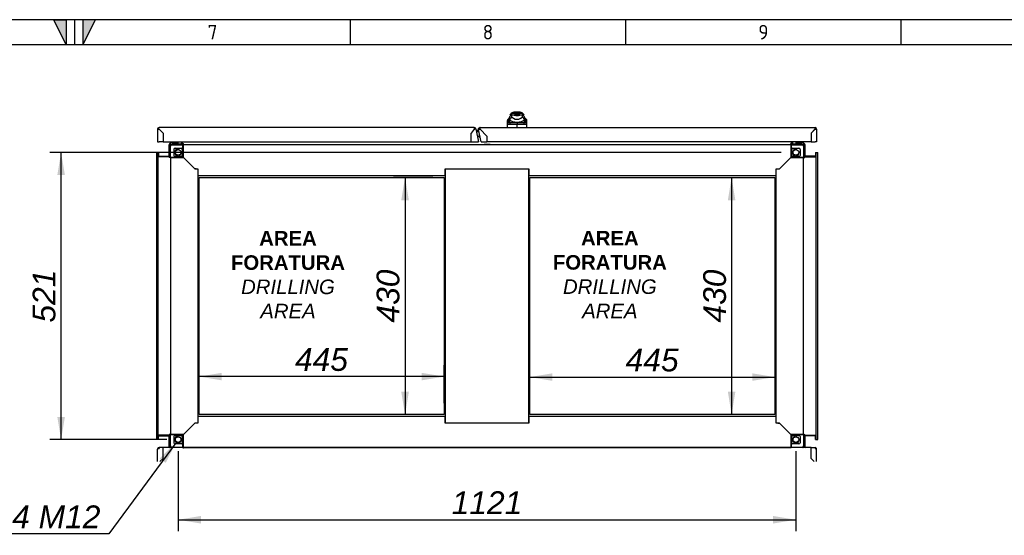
# Model space of a CAD drawing. Extents: x -12 to 412, y 11 to 308.
# Tile 9 of 10: x 203 to 322, y 225 to 288. Entities that reach past the tile are written whole.
import ezdxf
from ezdxf.lldxf.tags import DXFTag

# ---------------------------------------------------------------- set-up
doc = ezdxf.new("R2010")
doc.units = 0
doc.layers.get('0').update_dxf_attribs({"linetype": 'CONTINUOUS'})
for name, color, linetype in [('_TRANSLATION', 7, 'CONTINUOUS'), ('AE00121_01', 7, 'CONTINUOUS'), ('AE00198_03', 7, 'CONTINUOUS'), ('AE00500_10', 7, 'CONTINUOUS'), ('AE00701_03', 7, 'CONTINUOUS'), ('AE00992_10', 7, 'CONTINUOUS'), ('AE00992_16', 7, 'CONTINUOUS'), ('C0000000_06_GOMM', 7, 'CONTINUOUS'), ('DEFAULT', 7, 'CONTINUOUS'), ('DV5__TRANSLATION', 7, 'CONTINUOUS'), ('F0000000_08', 7, 'CONTINUOUS'), ('F0000000_12', 7, 'CONTINUOUS'), ('F0000000_89', 7, 'CONTINUOUS'), ('F0000000_91', 7, 'CONTINUOUS'), ('F0000001_37', 7, 'CONTINUOUS'), ('M0000000_06', 7, 'CONTINUOUS'), ('M0000000_29', 7, 'CONTINUOUS'), ('M0000000_38', 7, 'CONTINUOUS'), ('M0000000_39', 7, 'CONTINUOUS'), ('M0000000_41', 7, 'CONTINUOUS'), ('M0000000_60', 7, 'CONTINUOUS')]:
    doc.layers.add(name, color=color, linetype=linetype)
doc.styles.add('SEACAD_ARIAL', font='arial.ttf')
doc.styles.add('SEACAD_ARIALI', font='ariali.ttf')
tags = doc.linetypes.add('CENTER2', pattern=[28.575, 19.05, -3.175, 3.175, -3.175]).pattern_tags.tags
tags[10:11] = [DXFTag(74, 4), DXFTag(75, 0), DXFTag(340, '0'), DXFTag(46, 0.0), DXFTag(50, 0.0), DXFTag(44, 0.0), DXFTag(45, 0.0)]
tags[8:9] = [DXFTag(74, 4), DXFTag(75, 0), DXFTag(340, '0'), DXFTag(46, 0.0), DXFTag(50, 0.0), DXFTag(44, 0.0), DXFTag(45, 0.0)]
tags[6:7] = [DXFTag(74, 4), DXFTag(75, 0), DXFTag(340, '0'), DXFTag(46, 0.0), DXFTag(50, 0.0), DXFTag(44, 0.0), DXFTag(45, 0.0)]
tags[4:5] = [DXFTag(74, 4), DXFTag(75, 0), DXFTag(340, '0'), DXFTag(46, 0.0), DXFTag(50, 0.0), DXFTag(44, 0.0), DXFTag(45, 0.0)]
doc.dimstyles.new('ISO', dxfattribs={"dimtxt": 2.75, "dimasz": 2.75, "dimexe": 1.375, "dimexo": 1.375, "dimgap": 0.6875, "dimtad": 1, "dimdec": 1, "dimlfac": 15, "dimtxsty": 'SEACAD_ARIAL', "dimblk1": '_SE_FILLED', "dimblk2": '_SE_FILLED', "dimsah": 1, "dimcen": 1.375, "dimazin": 3, "dimtfac": 0.7, "dimtdec": 3, "dimtmove": 0, "dimatfit": 3})
doc.dimstyles.new('ISO_ALLIN', dxfattribs={"dimtxt": 2.75, "dimasz": 2.75, "dimexe": 1.375, "dimexo": 1.375, "dimgap": 0.6875, "dimtad": 1, "dimtih": 1, "dimtoh": 1, "dimdec": 1, "dimlfac": 15, "dimtxsty": 'SEACAD_ARIAL', "dimblk1": '_SE_FILLED', "dimblk2": '_SE_FILLED', "dimsah": 1, "dimcen": 1.375, "dimazin": 3, "dimtfac": 0.7, "dimtdec": 3, "dimtofl": 0, "dimtmove": 0, "dimatfit": 3, "dimtolj": 1})

# ---------------------------------------------------------------- blocks, each defined once
blk = doc.blocks.new('SE4')
at = {"layer": 'AE00121_01', "color": 7, "linetype": 'CONTINUOUS'}
for radius, start, end in [(0.16, 108.6565, 276.3435), (0.147, 109.2187, 275.7813)]:
    blk.add_arc((258.22, 273.51), radius, start, end, dxfattribs=at)
at = {"layer": 'AE00198_03', "color": 7, "linetype": 'CONTINUOUS'}
for p, q in [((220.97, 272.81), (220.97, 272.77)), ((221.67, 272.77), (221.67, 272.81)), ((296.44, 272.81), (296.44, 272.77)), ((297.14, 272.77), (297.14, 272.81)), ((221.12, 272.56), (221.12, 272.52)), ((221.16, 272.52), (221.16, 272.56)), ((221.48, 272.52), (221.48, 272.56)), ((221.52, 272.52), (221.52, 272.56)), ((296.59, 272.56), (296.59, 272.52)), ((296.63, 272.52), (296.63, 272.56)), ((296.95, 272.52), (296.95, 272.56)), ((296.99, 272.52), (296.99, 272.56))]:
    blk.add_line(p, q, dxfattribs=at)
at = {"layer": 'AE00500_10', "color": 7, "linetype": 'CONTINUOUS'}
for p, q in [((258.87, 272.51), (258.69, 272.51)), ((258.69, 272.51), (258.69, 272.51)), ((258.69, 272.51), (258.69, 272.47)), ((258.87, 272.51), (258.88, 272.51)), ((259.23, 272.51), (258.88, 272.51)), ((259.23, 272.51), (259.24, 272.51)), ((259.42, 272.51), (259.24, 272.51)), ((259.42, 272.51), (259.42, 272.51)), ((259.42, 272.47), (259.42, 272.51)), ((258.69, 235.87), (258.69, 235.84)), ((259.42, 235.84), (259.42, 235.87))]:
    blk.add_line(p, q, dxfattribs=at)
at = {"layer": 'AE00701_03', "color": 7, "linetype": 'CONTINUOUS'}
blk.add_line((219.72, 274.01), (219.72, 274.01), dxfattribs=at)
at = {"layer": 'AE00992_10', "color": 7, "linetype": 'CONTINUOUS'}
for p, q in [((262.95, 276.41), (262.43, 276.41)), ((261.54, 275.12), (261.55, 275.32)), ((261.78, 275.31), (261.54, 275.12)), ((261.55, 275.32), (261.56, 275.54)), ((261.79, 275.51), (261.55, 275.32)), ((261.78, 275.21), (261.55, 275.02)), ((261.79, 275.77), (261.56, 275.54)), ((261.79, 275.51), (261.78, 275.31)), ((261.78, 275.31), (261.78, 275.21)), ((261.79, 275.77), (261.79, 275.52)), ((261.83, 275.52), (261.79, 275.52)), ((261.79, 275.52), (261.79, 275.51)), ((261.99, 276.24), (261.82, 276.07)), ((262.02, 276.07), (261.82, 276.07)), ((262.03, 276.07), (261.83, 275.87)), ((261.83, 275.52), (261.83, 275.87)), ((261.83, 275.46), (261.83, 275.52)), ((262.02, 276.24), (261.99, 276.24)), ((263.35, 276.24), (262.02, 276.24)), ((262.02, 276.24), (262.02, 276.07)), ((262.03, 276.07), (262.02, 276.07)), ((262.03, 276.07), (262.35, 276.07)), ((262.03, 276.07), (262.03, 275.83)), ((262.03, 275.83), (262.25, 275.68)), ((262.35, 276.07), (262.35, 276.07)), ((263.02, 276.07), (263.34, 276.07)), ((263.02, 276.07), (263.02, 276.07)), ((263.13, 275.68), (263.34, 275.83)), ((263.34, 275.83), (263.34, 276.07)), ((263.54, 275.87), (263.34, 276.07)), ((263.35, 276.07), (263.34, 276.07)), ((263.35, 276.24), (263.35, 276.07)), ((263.39, 276.24), (263.35, 276.24)), ((263.55, 276.07), (263.35, 276.07)), ((263.55, 276.07), (263.39, 276.24)), ((263.54, 275.87), (263.54, 275.52)), ((263.59, 275.52), (263.54, 275.52)), ((263.54, 275.52), (263.54, 275.46)), ((263.82, 275.54), (263.58, 275.77)), ((263.59, 275.57), (263.59, 275.77)), ((263.59, 275.57), (263.59, 275.57)), ((263.59, 275.57), (263.59, 275.52)), ((263.59, 275.51), (263.59, 275.57)), ((263.6, 275.31), (263.59, 275.51)), ((263.83, 275.32), (263.59, 275.51)), ((263.59, 275.21), (263.6, 275.31)), ((263.83, 275.02), (263.59, 275.21)), ((263.83, 275.12), (263.6, 275.31)), ((263.82, 275.54), (263.83, 275.32)), ((263.83, 275.32), (263.83, 275.12)), ((261.52, 274.54), (261.54, 275.12)), ((261.55, 275.02), (261.54, 275.12)), ((261.9, 275.14), (261.69, 274.91)), ((261.9, 275.14), (262.69, 275.14)), ((262.69, 275.14), (263.48, 275.14)), ((262.69, 275.14), (262.69, 274.91)), ((262.69, 274.56), (262.69, 274.91)), ((262.69, 274.91), (262.69, 274.91)), ((263.68, 274.91), (263.48, 275.14)), ((263.83, 275.12), (263.85, 274.54)), ((263.83, 275.12), (263.83, 275.02))]:
    blk.add_line(p, q, dxfattribs=at)
for centre, radius, start, end in [((262.43, 275.74), 0.667, 90, 131.4096), ((262.95, 275.74), 0.667, 48.5904, 90), ((262.68, 281.34), 5.67, 260.9526, 261.2232), ((263.28, 274.81), 1.61, 140.68, 153.8684), ((262.55, 276.35), 1.15, 231.0215, 249.3093), ((262.69, 277.2), 1.99, 254.2641, 285.7359), ((262.69, 276.33), 0.785, 235.9281, 304.0719), ((262.69, 277.08), 1.07, 251.7702, 288.2298), ((262.69, 277), 1.81, 262.7711, 277.2289), ((262.82, 276.35), 1.15, 290.6907, 308.9785), ((262.1, 274.81), 1.61, 26.1313, 39.3203), ((262.68, 281.34), 5.67, 278.7286, 279.1029), ((261.93, 188.18), 86.73, 89.5005, 90.1572), ((263.44, 188.42), 86.49, 89.8421, 90.4972)]:
    blk.add_arc(centre, radius, start, end, dxfattribs=at)
for major_axis, start_param, end_param in [((-1.27, 0), 1.130234, 1.390066), ((1.27, 0), 4.893119, 5.152951)]:
    blk.add_ellipse((262.69, 276.14), major_axis=major_axis, ratio=0.7484, start_param=start_param, end_param=end_param, dxfattribs=at)
for points, knots in [([(261.78, 275.21), (261.79, 275.2), (261.79, 275.2), (261.79, 275.19), (261.79, 275.18), (261.8, 275.18), (261.8, 275.17), (261.8, 275.17), (261.81, 275.16), (261.82, 275.16), (261.82, 275.15), (261.83, 275.15), (261.84, 275.15), (261.84, 275.15), (261.85, 275.14), (261.86, 275.14), (261.87, 275.14), (261.88, 275.14), (261.89, 275.14), (261.9, 275.14), (261.9, 275.14)], [0, 0, 0, 0, 0.053914, 0.107599, 0.161137, 0.214608, 0.268092, 0.321672, 0.375427, 0.429438, 0.483783, 0.538539, 0.593782, 0.649586, 0.706021, 0.763157, 0.821061, 0.879795, 0.939422, 1, 1, 1, 1]), ([(263.48, 275.14), (263.48, 275.14), (263.49, 275.14), (263.5, 275.14), (263.51, 275.14), (263.52, 275.14), (263.53, 275.14), (263.54, 275.15), (263.55, 275.15), (263.55, 275.15), (263.56, 275.16), (263.57, 275.16), (263.57, 275.17), (263.58, 275.17), (263.58, 275.18), (263.58, 275.19), (263.59, 275.2), (263.59, 275.2), (263.59, 275.21)], [0, 0, 0, 0, 0.068178, 0.135149, 0.200997, 0.26581, 0.329681, 0.392706, 0.454986, 0.516625, 0.57773, 0.638412, 0.698782, 0.758957, 0.81905, 0.879178, 0.939456, 1, 1, 1, 1]), ([(261.69, 274.91), (261.69, 274.91), (261.68, 274.91), (261.67, 274.91), (261.66, 274.91), (261.65, 274.92), (261.64, 274.92), (261.63, 274.92), (261.62, 274.92), (261.62, 274.93), (261.61, 274.93), (261.6, 274.93), (261.59, 274.94), (261.58, 274.95), (261.57, 274.96), (261.57, 274.97), (261.56, 274.99), (261.55, 275.01), (261.55, 275.02), (261.55, 275.02)], [0, 0, 0, 0, 0.047639, 0.094955, 0.141973, 0.188715, 0.235205, 0.281467, 0.327527, 0.373409, 0.419137, 0.464738, 0.510238, 0.596012, 0.679847, 0.761943, 0.842515, 0.921788, 1, 1, 1, 1]), ([(263.83, 275.02), (263.82, 275.02), (263.82, 275.01), (263.82, 275), (263.82, 275), (263.81, 274.99), (263.81, 274.98), (263.81, 274.97), (263.8, 274.96), (263.8, 274.96), (263.79, 274.95), (263.79, 274.94), (263.78, 274.94), (263.77, 274.93), (263.75, 274.92), (263.74, 274.92), (263.72, 274.91), (263.7, 274.91), (263.69, 274.91), (263.68, 274.91)], [0, 0, 0, 0, 0.042645, 0.085572, 0.128822, 0.172434, 0.216446, 0.260896, 0.305819, 0.35125, 0.397223, 0.443771, 0.490926, 0.574111, 0.657759, 0.742022, 0.827052, 0.912998, 1, 1, 1, 1])]:
    blk.add_open_spline(points, degree=3, knots=knots, dxfattribs=at)
at = {"layer": 'AE00992_16', "color": 7, "linetype": 'CONTINUOUS'}
blk.add_line((263.02, 276.07), (262.36, 276.07), dxfattribs=at)
at = {"layer": 'C0000000_06_GOMM', "color": 7, "linetype": 'CONTINUOUS'}
for p, q in [((257.38, 274.19), (257.38, 274.19)), ((257.47, 274.3), (257.47, 274.31)), ((257.5, 274.35), (257.5, 274.35))]:
    blk.add_line(p, q, dxfattribs=at)
at = {"layer": 'DV5__TRANSLATION', "color": 7, "linetype": 'CENTER2'}
for p, q in [((224.22, 268.51), (253.89, 268.51)), ((224.22, 239.84), (224.22, 268.51)), ((253.89, 268.51), (253.89, 239.84)), ((264.22, 268.51), (293.89, 268.51)), ((264.22, 239.84), (264.22, 268.51)), ((293.89, 268.51), (293.89, 239.84)), ((253.89, 239.84), (224.22, 239.84)), ((293.89, 239.84), (264.22, 239.84))]:
    blk.add_line(p, q, dxfattribs=at)
at = {"layer": 'F0000000_08', "color": 7, "linetype": 'CONTINUOUS'}
for p, q in [((220.82, 272.77), (221.69, 272.77)), ((222.06, 272.81), (222.08, 272.74)), ((296.03, 272.74), (296.05, 272.81)), ((296.42, 272.77), (297.29, 272.77)), ((220.76, 272.54), (220.76, 272.71)), ((220.91, 272.54), (220.91, 272.52)), ((221.72, 272.56), (220.93, 272.56)), ((221.74, 272.52), (221.74, 272.54)), ((222.08, 272.74), (222.11, 272.65)), ((296, 272.65), (296.03, 272.74)), ((296.37, 272.54), (296.37, 272.52)), ((297.19, 272.56), (296.39, 272.56)), ((297.21, 272.52), (297.21, 272.54)), ((297.36, 272.71), (297.36, 272.54))]:
    blk.add_line(p, q, dxfattribs=at)
for centre, radius, start, end in [((220.82, 272.71), 0.0667, 90, 180), ((221.69, 272.84), 0.0667, 270, 290.3641), ((221.69, 272.84), 0.0667, 290.3641, 330), ((296.42, 272.84), 0.0667, 210, 249.6359), ((296.42, 272.84), 0.0667, 249.6359, 270), ((297.29, 272.71), 0.0667, 0, 90), ((220.82, 272.54), 0.0667, 180, 243.6141), ((220.93, 272.54), 0.02, 90, 180), ((221.72, 272.54), 0.02, 0, 90), ((221.99, 272.61), 0.133, 321.3178, 20.4774), ((296.12, 272.61), 0.133, 159.5226, 218.6822), ((296.39, 272.54), 0.02, 90, 180), ((297.19, 272.54), 0.02, 0, 90), ((297.29, 272.54), 0.0667, 296.3859, 0)]:
    blk.add_arc(centre, radius, start, end, dxfattribs=at)
at = {"layer": 'F0000000_12', "color": 7, "linetype": 'CONTINUOUS'}
for p, q in [((219.86, 272.94), (219.86, 272.94)), ((298.26, 272.94), (298.25, 272.94))]:
    blk.add_line(p, q, dxfattribs=at)
at = {"layer": 'F0000000_89', "color": 7, "linetype": 'CONTINUOUS'}
for p, q in [((219.19, 274.35), (219.19, 272.81)), ((257.51, 274.54), (219.38, 274.54)), ((219.38, 274.35), (219.86, 273.87)), ((219.86, 273.87), (219.38, 274.35)), ((219.38, 274.35), (219.38, 274.35)), ((257.5, 274.35), (257.12, 273.87)), ((257.51, 274.35), (257.12, 273.87)), ((257.51, 274.35), (257.5, 274.35)), ((257.5, 274.35), (257.51, 274.35)), ((257.69, 274.39), (258.04, 272.83)), ((219.19, 272.81), (219.38, 272.81)), ((219.86, 272.81), (219.38, 272.81)), ((219.86, 273.87), (219.86, 273.87)), ((219.86, 273.87), (219.86, 272.81)), ((219.86, 273.87), (219.86, 272.81)), ((219.86, 272.81), (257.12, 272.81)), ((257.12, 272.81), (257.12, 273.87)), ((257.12, 272.81), (257.12, 273.87)), ((257.12, 272.81), (257.85, 272.81)), ((257.85, 272.81), (258.04, 272.83)), ((257.85, 272.81), (257.94, 272.81)), ((258.04, 272.83), (257.94, 272.81))]:
    blk.add_line(p, q, dxfattribs=at)
for centre, radius, start, end in [((219.38, 274.35), 0.187, 90, 180), ((219.36, 285.95), 11.6, 269.1297, 270.0518), ((209.1, 274.37), 10.27, 359.8887, 0.9298), ((269.1, 274.36), 11.6, 179.1297, 180.0518), ((257.51, 274.35), 0.187, 12.5, 90)]:
    blk.add_arc(centre, radius, start, end, dxfattribs=at)
blk.add_open_spline([(257.51, 274.35), (257.51, 274.35), (257.52, 274.36), (257.54, 274.36), (257.56, 274.36), (257.57, 274.37), (257.58, 274.37), (257.59, 274.37), (257.61, 274.37), (257.62, 274.38), (257.63, 274.38), (257.64, 274.38), (257.65, 274.38), (257.66, 274.39), (257.67, 274.39), (257.67, 274.39), (257.68, 274.39), (257.68, 274.39), (257.68, 274.39), (257.69, 274.39), (257.69, 274.39), (257.69, 274.39)], degree=3, knots=[0, 0, 0, 0, 0.0625, 0.125, 0.1875, 0.25, 0.25, 0.3125, 0.375, 0.4375, 0.5, 0.5, 0.5625, 0.625, 0.6875, 0.75, 0.75, 0.8125, 0.875, 0.9375, 1, 1, 1, 1], dxfattribs=at)
at = {"layer": 'F0000000_91', "color": 7, "linetype": 'CONTINUOUS'}
for p, q in [((258.02, 274.33), (258.03, 274.31)), ((258.36, 272.81), (258.03, 274.31)), ((258.21, 274.54), (258.19, 274.54)), ((258.21, 274.54), (298.74, 274.54)), ((259.05, 273.51), (258.21, 274.35)), ((259.04, 273.52), (258.21, 274.35)), ((258.21, 274.35), (258.21, 274.35)), ((258.21, 274.35), (258.21, 274.35)), ((298.25, 273.87), (298.73, 274.35)), ((298.74, 274.35), (298.26, 273.87)), ((298.73, 274.35), (298.74, 274.35)), ((298.92, 274.35), (298.92, 272.81)), ((258.55, 272.81), (259.04, 272.81)), ((259.04, 273.52), (259.04, 272.81)), ((259.05, 273.51), (259.05, 272.81)), ((298.25, 272.81), (259.05, 272.81)), ((298.25, 273.87), (298.25, 272.81)), ((298.25, 273.87), (298.25, 273.87)), ((298.26, 273.87), (298.26, 272.81)), ((298.26, 272.81), (298.74, 272.81)), ((298.92, 272.81), (298.74, 272.81))]:
    blk.add_line(p, q, dxfattribs=at)
for centre, radius, start, end in [((255.83, 285.03), 10.94, 281.6037, 282.5795), ((310.33, 274.36), 11.6, 179.1297, 180.0518), ((298.74, 274.35), 0.187, 0, 90), ((298.75, 285.95), 11.6, 269.9482, 270.8703)]:
    blk.add_arc(centre, radius, start, end, dxfattribs=at)
for points, knots in [([(258.02, 274.33), (258.02, 274.35), (258.02, 274.37), (258.03, 274.42), (258.04, 274.45), (258.08, 274.49), (258.1, 274.51), (258.15, 274.53), (258.17, 274.54), (258.19, 274.54)], [0.0445944, 0.0445944, 0.0445944, 0.0445944, 0.25, 0.25, 0.5, 0.5, 0.75, 0.75, 0.960653, 0.960653, 0.960653, 0.960653]), ([(258.21, 274.35), (258.21, 274.35), (258.21, 274.36), (258.21, 274.36), (258.21, 274.37), (258.21, 274.37), (258.21, 274.38), (258.21, 274.39), (258.21, 274.41), (258.21, 274.42), (258.21, 274.44), (258.21, 274.46), (258.21, 274.47), (258.21, 274.48), (258.21, 274.5), (258.21, 274.51), (258.21, 274.52), (258.21, 274.53), (258.21, 274.53), (258.21, 274.53), (258.21, 274.54), (258.21, 274.54), (258.21, 274.54), (258.21, 274.54), (258.21, 274.54)], [0, 0, 0, 0, 0.0156322, 0.0312635, 0.046894, 0.0625241, 0.0937812, 0.1250377, 0.1875299, 0.2500218, 0.3125159, 0.3750116, 0.4375072, 0.5000009, 0.5624952, 0.6249908, 0.6874864, 0.7499803, 0.8124725, 0.8749647, 0.9062211, 0.9374782, 0.9687365, 0.9712136, 0.9712136, 0.9712136, 0.9712136]), ([(258.36, 272.81), (258.36, 272.81), (258.37, 272.8), (258.39, 272.8), (258.4, 272.8), (258.43, 272.8), (258.46, 272.8), (258.5, 272.8), (258.53, 272.8), (258.55, 272.81)], [0, 0, 0, 0, 0.25, 0.25, 0.5, 0.5, 0.75, 0.75, 1, 1, 1, 1])]:
    blk.add_open_spline(points, degree=3, knots=knots, dxfattribs=at)
at = {"layer": 'F0000001_37', "color": 7, "linetype": 'CONTINUOUS'}
for p, q in [((219.86, 235.84), (219.38, 235.84)), ((219.38, 235.84), (219.38, 235.74)), ((222.26, 235.84), (219.86, 235.84)), ((219.86, 234.54), (219.86, 235.84)), ((219.86, 234.54), (219.86, 235.84)), ((219.86, 235.84), (219.86, 235.84)), ((295.79, 235.84), (222.32, 235.84)), ((298.25, 235.84), (295.86, 235.84)), ((298.25, 234.54), (298.25, 235.84)), ((298.26, 235.84), (298.25, 235.84)), ((298.26, 234.54), (298.26, 235.84)), ((298.26, 235.84), (298.74, 235.84)), ((298.74, 235.84), (298.74, 235.74)), ((219.19, 234.18), (219.19, 235.65)), ((219.38, 235.74), (219.21, 235.74)), ((219.21, 235.74), (219.38, 235.74)), ((219.86, 235.74), (219.86, 235.74)), ((298.26, 235.74), (298.25, 235.74)), ((298.9, 235.74), (298.74, 235.74)), ((298.74, 235.74), (298.9, 235.74)), ((298.92, 234.18), (298.92, 235.65)), ((219.86, 234.54), (219.49, 234.18)), ((219.49, 234.18), (219.86, 234.54)), ((219.86, 234.54), (219.86, 234.54)), ((298.25, 234.54), (298.25, 234.54)), ((298.25, 234.54), (298.62, 234.18)), ((298.62, 234.18), (298.26, 234.54))]:
    blk.add_line(p, q, dxfattribs=at)
for centre, start, end in [((219.38, 235.65), 90, 152.336), ((298.74, 235.65), 27.664, 90), ((219.38, 235.65), 152.336, 180), ((298.74, 235.65), 0, 27.664)]:
    blk.add_arc(centre, 0.187, start, end, dxfattribs=at)
for centre, major_axis, start_param, end_param in [((219.38, 235.65), (0.187, 0), 2.658765, 3.141593), ((298.74, 235.65), (-0.187, 0), 3.141593, 3.624421)]:
    blk.add_ellipse(centre, major_axis=major_axis, ratio=0.998462, start_param=start_param, end_param=end_param, dxfattribs=at)
at = {"layer": 'M0000000_06', "color": 7, "linetype": 'CONTINUOUS'}
for p, q in [((220.71, 272.31), (220.71, 270.97)), ((220.76, 270.97), (220.76, 272.31)), ((222.26, 272.52), (220.92, 272.52)), ((220.92, 272.47), (222.26, 272.47)), ((221.19, 271.17), (221.19, 271.91)), ((221.32, 272.04), (222.06, 272.04)), ((222.19, 271.91), (222.19, 271.17)), ((222.26, 272.52), (222.32, 272.52)), ((222.26, 272.31), (222.26, 272.52)), ((222.26, 270.97), (222.26, 272.31)), ((222.32, 272.31), (222.32, 272.52)), ((222.32, 270.91), (222.32, 272.31)), ((295.79, 272.52), (295.79, 272.31)), ((295.86, 272.52), (295.79, 272.52)), ((295.79, 272.31), (295.79, 270.91)), ((295.86, 272.52), (295.86, 272.31)), ((297.19, 272.52), (295.86, 272.52)), ((295.86, 272.47), (297.19, 272.47)), ((295.86, 272.31), (295.86, 270.97)), ((295.92, 271.17), (295.92, 271.91)), ((296.06, 272.04), (296.79, 272.04)), ((296.92, 271.91), (296.92, 271.17)), ((297.36, 272.31), (297.36, 270.97)), ((297.41, 270.97), (297.41, 272.31)), ((220.71, 270.97), (220.71, 270.91)), ((220.71, 270.97), (220.92, 270.97)), ((220.71, 270.91), (220.92, 270.91)), ((220.92, 270.97), (222.26, 270.97)), ((220.92, 270.91), (222.32, 270.91)), ((222.06, 271.04), (221.32, 271.04)), ((295.79, 270.91), (297.19, 270.91)), ((295.86, 270.97), (297.19, 270.97)), ((296.79, 271.04), (296.06, 271.04)), ((297.19, 270.97), (297.41, 270.97)), ((297.19, 270.91), (297.41, 270.91)), ((297.41, 270.97), (297.41, 270.91)), ((220.92, 237.44), (220.71, 237.44)), ((220.71, 237.37), (220.71, 237.44)), ((220.92, 237.37), (220.71, 237.37)), ((220.71, 237.37), (220.71, 236.04)), ((220.76, 236.04), (220.76, 237.37)), ((222.32, 237.44), (220.92, 237.44)), ((222.26, 237.37), (220.92, 237.37)), ((221.19, 236.44), (221.19, 237.17)), ((221.32, 237.31), (222.06, 237.31)), ((222.19, 237.17), (222.19, 236.44)), ((222.26, 236.04), (222.26, 237.37)), ((222.32, 236.04), (222.32, 237.44)), ((295.79, 237.44), (295.79, 236.04)), ((297.19, 237.44), (295.79, 237.44)), ((295.86, 237.37), (295.86, 236.04)), ((297.19, 237.37), (295.86, 237.37)), ((295.92, 236.44), (295.92, 237.17)), ((296.06, 237.31), (296.79, 237.31)), ((296.92, 237.17), (296.92, 236.44)), ((297.41, 237.44), (297.19, 237.44)), ((297.41, 237.37), (297.19, 237.37)), ((297.36, 237.37), (297.36, 236.04)), ((297.41, 237.37), (297.41, 237.44)), ((297.41, 236.04), (297.41, 237.37)), ((222.26, 235.87), (220.92, 235.87)), ((222.06, 236.31), (221.32, 236.31)), ((222.26, 235.82), (222.26, 236.04)), ((222.32, 235.82), (222.32, 236.04)), ((295.79, 236.04), (295.79, 235.82)), ((295.86, 236.04), (295.86, 235.82)), ((297.19, 235.87), (295.86, 235.87)), ((296.79, 236.31), (296.06, 236.31)), ((222.26, 235.82), (222.32, 235.82)), ((295.86, 235.82), (295.79, 235.82))]:
    blk.add_line(p, q, dxfattribs=at)
for centre in [(221.69, 271.54), (296.42, 271.54), (221.69, 236.81), (296.42, 236.81)]:
    blk.add_circle(centre, 0.337, dxfattribs=at)
for centre, radius, start, end in [((220.92, 272.31), 0.217, 90, 180), ((220.92, 272.31), 0.167, 90, 180), ((221.32, 271.91), 0.133, 90, 180), ((221.69, 271.54), 0.4, 75, 15), ((222.06, 271.91), 0.133, 0, 90), ((296.06, 271.91), 0.133, 90, 180), ((296.42, 271.54), 0.4, 75, 15), ((296.79, 271.91), 0.133, 0, 90), ((297.19, 272.31), 0.217, 0, 90), ((297.19, 272.31), 0.167, 0, 90), ((221.32, 271.17), 0.133, 180, 270), ((222.06, 271.17), 0.133, 270, 0), ((296.06, 271.17), 0.133, 180, 270), ((296.79, 271.17), 0.133, 270, 0), ((221.32, 237.17), 0.133, 90, 180), ((221.69, 236.81), 0.4, 75, 15), ((222.06, 237.17), 0.133, 0, 90), ((296.06, 237.17), 0.133, 90, 180), ((296.42, 236.81), 0.4, 75, 15), ((296.79, 237.17), 0.133, 0, 90), ((220.92, 236.04), 0.217, 180, 247.3801), ((220.92, 236.04), 0.167, 180, 270), ((221.32, 236.44), 0.133, 180, 270), ((222.06, 236.44), 0.133, 270, 0), ((296.06, 236.44), 0.133, 180, 270), ((296.79, 236.44), 0.133, 270, 0), ((297.19, 236.04), 0.167, 270, 0), ((297.19, 236.04), 0.217, 292.6199, 0)]:
    blk.add_arc(centre, radius, start, end, dxfattribs=at)
at = {"layer": 'M0000000_29', "color": 7, "linetype": 'CONTINUOUS'}
for p, q in [((222.16, 272.56), (222.16, 272.81)), ((295.96, 272.56), (295.96, 272.81)), ((222.24, 272.61), (222.24, 272.52)), ((222.24, 272.56), (222.24, 272.61)), ((295.87, 272.61), (295.87, 272.52)), ((295.88, 272.56), (295.88, 272.61)), ((219.31, 271.07), (220.67, 271.07)), ((220.62, 270.99), (220.71, 270.99)), ((220.62, 270.99), (220.67, 270.99)), ((297.49, 270.99), (297.41, 270.99)), ((298.8, 271.07), (297.44, 271.07)), ((297.49, 270.99), (297.44, 270.99)), ((219.31, 237.27), (220.67, 237.27)), ((220.62, 237.36), (220.71, 237.36)), ((220.62, 237.35), (220.67, 237.35)), ((297.49, 237.36), (297.41, 237.36)), ((297.49, 237.35), (297.44, 237.35)), ((298.8, 237.27), (297.44, 237.27))]:
    blk.add_line(p, q, dxfattribs=at)
for centre, radius, start, end in [((222.07, 272.56), 0.0867, 334.971, 0), ((222.07, 272.56), 0.167, 347.291, 0), ((296.04, 272.56), 0.167, 180, 192.709), ((296.04, 272.56), 0.0867, 180, 205.029), ((220.67, 271.16), 0.0867, 270, 295.029), ((220.67, 271.16), 0.167, 270, 282.709), ((297.44, 271.16), 0.0867, 244.971, 270), ((297.44, 271.16), 0.167, 257.291, 270), ((220.67, 237.19), 0.167, 77.291, 90), ((220.67, 237.19), 0.0867, 64.971, 90), ((297.44, 237.19), 0.167, 90, 102.709), ((297.44, 237.19), 0.0867, 90, 115.029)]:
    blk.add_arc(centre, radius, start, end, dxfattribs=at)
at = {"layer": 'M0000000_38', "color": 7, "linetype": 'CONTINUOUS'}
for p, q in [((257.23, 274.01), (257.23, 274.01)), ((257.36, 274.17), (257.36, 274.17)), ((258.06, 274.17), (257.74, 274.17)), ((258.09, 274.01), (257.77, 274.01)), ((258.39, 274.17), (258.39, 274.17)), ((258.55, 274.01), (258.55, 274.01)), ((222.22, 272.61), (222.22, 272.81)), ((295.89, 272.61), (295.89, 272.81)), ((222.22, 272.61), (222.32, 272.61)), ((222.32, 272.52), (222.32, 272.61)), ((295.79, 272.47), (222.32, 272.47)), ((295.79, 272.52), (295.79, 272.61)), ((295.89, 272.61), (295.79, 272.61)), ((223.69, 269.54), (222.32, 270.91)), ((294.42, 269.54), (295.79, 270.91)), ((223.69, 269.54), (224.09, 269.54)), ((224.09, 269.54), (224.09, 268.92)), ((254.01, 269.54), (264.11, 269.54)), ((254.01, 268.92), (254.01, 269.54)), ((264.11, 269.54), (264.11, 268.92)), ((294.02, 268.92), (294.02, 269.54)), ((294.02, 269.54), (294.42, 269.54)), ((224.09, 268.92), (224.09, 268.71)), ((254.01, 268.71), (224.09, 268.71)), ((254.01, 268.71), (254.01, 268.92)), ((264.11, 268.92), (264.11, 268.71)), ((294.02, 268.71), (264.11, 268.71)), ((294.02, 268.71), (294.02, 268.92)), ((224.09, 239.64), (254.01, 239.64)), ((224.09, 239.64), (224.09, 239.43)), ((224.09, 239.43), (224.09, 238.81)), ((254.01, 239.43), (254.01, 239.64)), ((254.01, 238.81), (254.01, 239.43)), ((264.11, 239.64), (294.02, 239.64)), ((264.11, 239.64), (264.11, 239.43)), ((264.11, 239.43), (264.11, 238.81)), ((294.02, 239.43), (294.02, 239.64)), ((294.02, 238.81), (294.02, 239.43)), ((223.69, 238.81), (222.32, 237.44)), ((224.09, 238.81), (223.69, 238.81)), ((264.11, 238.81), (254.01, 238.81)), ((294.42, 238.81), (294.02, 238.81)), ((294.42, 238.81), (295.79, 237.44)), ((222.32, 235.87), (295.79, 235.87))]:
    blk.add_line(p, q, dxfattribs=at)
at = {"layer": 'M0000000_39', "color": 7, "linetype": 'CONTINUOUS'}
for p, q in [((219.06, 271.51), (219.06, 236.84)), ((219.22, 271.51), (219.06, 271.51)), ((219.22, 271.51), (219.22, 236.84)), ((219.31, 271.51), (219.22, 271.51)), ((219.31, 271.51), (219.31, 271.01)), ((220.62, 271.01), (219.31, 271.01)), ((220.62, 271.01), (220.62, 270.91)), ((220.71, 270.91), (220.62, 270.91)), ((220.76, 270.91), (220.76, 237.44)), ((223.69, 269.54), (222.32, 270.91)), ((294.42, 269.54), (295.79, 270.91)), ((297.36, 237.44), (297.36, 270.91)), ((297.41, 270.91), (297.49, 270.91)), ((297.49, 271.01), (297.49, 270.91)), ((297.49, 271.01), (298.8, 271.01)), ((298.8, 271.51), (298.8, 271.01)), ((298.8, 271.51), (298.89, 271.51)), ((298.89, 236.84), (298.89, 271.51)), ((298.89, 271.51), (299.06, 271.51)), ((299.06, 236.84), (299.06, 271.51)), ((223.88, 269.54), (223.69, 269.54)), ((294.24, 269.54), (294.42, 269.54)), ((224.09, 268.71), (224.09, 239.64)), ((294.02, 239.64), (294.02, 268.71)), ((223.69, 238.81), (222.32, 237.44)), ((223.88, 238.81), (223.69, 238.81)), ((294.24, 238.81), (294.42, 238.81)), ((294.42, 238.81), (295.79, 237.44)), ((219.31, 236.84), (219.31, 237.34)), ((220.62, 237.34), (219.31, 237.34)), ((220.71, 237.44), (220.62, 237.44)), ((220.62, 237.34), (220.62, 237.44)), ((297.41, 237.44), (297.49, 237.44)), ((297.49, 237.34), (297.49, 237.44)), ((297.49, 237.34), (298.8, 237.34)), ((298.8, 236.84), (298.8, 237.34)), ((219.22, 236.84), (219.06, 236.84)), ((219.31, 236.84), (219.22, 236.84)), ((298.8, 236.84), (298.89, 236.84)), ((298.89, 236.84), (299.06, 236.84))]:
    blk.add_line(p, q, dxfattribs=at)
at = {"layer": 'M0000000_41', "color": 7, "linetype": 'CONTINUOUS'}
for p, q in [((254.02, 238.81), (254.02, 269.54)), ((264.09, 269.54), (264.09, 238.81))]:
    blk.add_line(p, q, dxfattribs=at)
at = {"layer": 'M0000000_60', "color": 7, "linetype": 'CONTINUOUS'}
for p, q in [((220.59, 271.44), (220.59, 272.45)), ((220.69, 271.44), (220.69, 272.45)), ((220.78, 272.49), (220.78, 272.46)), ((222.1, 272.54), (222.15, 272.54)), ((222.12, 272.64), (222.16, 272.64)), ((222.23, 272.54), (222.24, 272.54)), ((295.87, 272.54), (295.88, 272.54)), ((295.96, 272.64), (295.99, 272.64)), ((295.96, 272.54), (296.01, 272.54)), ((297.34, 272.46), (297.34, 272.49)), ((297.42, 272.45), (297.42, 271.44)), ((297.52, 272.45), (297.52, 271.44)), ((220.59, 271.44), (220.59, 271.44)), ((220.69, 271.44), (220.59, 271.44)), ((220.59, 271.44), (220.69, 271.44)), ((220.59, 271.07), (220.59, 271.44)), ((220.69, 271.44), (220.69, 271.44)), ((220.69, 271.07), (220.69, 271.44)), ((220.69, 270.99), (220.69, 270.99)), ((297.42, 271.44), (297.42, 271.07)), ((297.42, 271.44), (297.52, 271.44)), ((297.42, 271.44), (297.42, 271.44)), ((297.52, 271.44), (297.42, 271.44)), ((297.42, 270.99), (297.42, 270.99)), ((297.52, 271.44), (297.52, 271.07)), ((297.52, 271.44), (297.52, 271.44)), ((220.59, 236.91), (220.59, 237.27)), ((220.69, 237.35), (220.69, 237.36)), ((220.69, 236.91), (220.69, 237.27)), ((297.42, 237.36), (297.42, 237.35)), ((297.42, 237.27), (297.42, 236.91)), ((297.52, 237.27), (297.52, 236.91)), ((220.69, 236.91), (220.59, 236.91)), ((220.59, 236.91), (220.59, 236.91)), ((220.59, 235.89), (220.59, 236.91)), ((220.59, 236.91), (220.69, 236.91)), ((220.69, 236.91), (220.69, 236.91)), ((220.69, 235.89), (220.69, 236.91)), ((220.78, 235.88), (220.78, 235.84)), ((297.34, 235.84), (297.34, 235.88)), ((297.42, 236.91), (297.52, 236.91)), ((297.42, 236.91), (297.42, 236.91)), ((297.42, 236.91), (297.42, 235.89)), ((297.52, 236.91), (297.42, 236.91)), ((297.52, 236.91), (297.52, 236.91)), ((297.52, 236.91), (297.52, 235.89))]:
    blk.add_line(p, q, dxfattribs=at)
for centre, radius, start, end in [((220.78, 272.45), 0.187, 96.1506, 180), ((220.78, 272.45), 0.0867, 103.3148, 180), ((220.77, 339.12), 66.67, 269.9302, 269.9953), ((297.34, 332.02), 59.57, 270.0027, 270.0684), ((297.34, 272.45), 0.187, 0, 83.8494), ((297.34, 272.45), 0.0867, 0, 76.6849), ((220.78, 235.89), 0.187, 180, 196.6015), ((220.78, 235.89), 0.0867, 180, 217.9798), ((220.77, 176.32), 59.57, 90.0027, 90.0684), ((297.34, 169.22), 66.67, 89.9302, 89.9953), ((297.34, 235.89), 0.0867, 322.0202, 0), ((297.34, 235.89), 0.187, 343.3985, 0)]:
    blk.add_arc(centre, radius, start, end, dxfattribs=at)
blk = doc.blocks.new('DMBLK131')
at = {"layer": '_TRANSLATION', "linetype": 'CONTINUOUS'}
for points in [[(226.97, 244.89), (224.22, 244.43), (226.97, 243.98)], [(251.14, 244.89), (251.14, 243.98), (253.89, 244.43)]]:
    blk.add_hatch(color=7, dxfattribs=at).paths.add_polyline_path(points)
at = {"layer": '_TRANSLATION', "color": 7, "linetype": 'CONTINUOUS'}
for p, q in [((224.22, 241.21), (224.22, 245.81)), ((253.89, 241.21), (253.89, 245.81)), ((253.89, 244.43), (224.22, 244.43))]:
    blk.add_line(p, q, dxfattribs=at)
at = {"layer": '_TRANSLATION', "color": 7, "linetype": 'CONTINUOUS', "style": 'SEACAD_ARIALI'}
blk.add_text('445', height=2.75, dxfattribs=at).set_placement((235.82, 245.12))
blk = doc.blocks.new('_SE_FILLED')
at = {"color": 0}
blk.add_line((0, 0), (-1, 0), dxfattribs=at)
blk.add_solid([(0, 0), (-1, -0.1665), (-1, 0.1665), (0, 0)], dxfattribs=at)
blk = doc.blocks.new('DMBLK132')
at = {"layer": '_TRANSLATION', "linetype": 'CONTINUOUS'}
for points in [[(248.68, 265.76), (249.6, 265.76), (249.14, 268.51)], [(248.68, 242.59), (249.14, 239.84), (249.6, 242.59)]]:
    blk.add_hatch(color=7, dxfattribs=at).paths.add_polyline_path(points)
at = {"layer": '_TRANSLATION', "color": 7, "linetype": 'CONTINUOUS'}
for p, q in [((252.51, 268.51), (247.76, 268.51)), ((249.14, 268.51), (249.14, 239.84)), ((252.51, 239.84), (247.76, 239.84))]:
    blk.add_line(p, q, dxfattribs=at)
at = {"layer": '_TRANSLATION', "color": 7, "linetype": 'CONTINUOUS', "style": 'SEACAD_ARIALI'}
blk.add_text('430', height=2.75, rotation=90, dxfattribs=at).set_placement((248.45, 250.96))
blk = doc.blocks.new('DMBLK134')
at = {"layer": '_TRANSLATION', "linetype": 'CONTINUOUS'}
for points in [[(224.44, 226.66), (224.44, 227.58), (221.69, 227.12)], [(293.67, 226.66), (296.42, 227.12), (293.67, 227.58)]]:
    blk.add_hatch(color=7, dxfattribs=at).paths.add_polyline_path(points)
at = {"layer": '_TRANSLATION', "color": 7, "linetype": 'CONTINUOUS'}
for p, q in [((221.69, 235.43), (221.69, 225.74)), ((296.42, 235.43), (296.42, 225.74)), ((221.69, 227.12), (296.42, 227.12))]:
    blk.add_line(p, q, dxfattribs=at)
at = {"layer": '_TRANSLATION', "color": 7, "linetype": 'CONTINUOUS', "style": 'SEACAD_ARIALI'}
blk.add_text('1121', height=2.75, dxfattribs=at).set_placement((254.78, 227.81))
blk = doc.blocks.new('DMBLK135')
at = {"layer": '_TRANSLATION', "linetype": 'CONTINUOUS'}
for points in [[(207.07, 268.79), (207.99, 268.79), (207.53, 271.54)], [(207.07, 239.56), (207.53, 236.81), (207.99, 239.56)]]:
    blk.add_hatch(color=7, dxfattribs=at).paths.add_polyline_path(points)
at = {"layer": '_TRANSLATION', "color": 7, "linetype": 'CONTINUOUS'}
for p, q in [((294.65, 271.54), (206.16, 271.54)), ((207.53, 236.81), (207.53, 271.54)), ((220.31, 236.81), (206.16, 236.81))]:
    blk.add_line(p, q, dxfattribs=at)
at = {"layer": '_TRANSLATION', "color": 7, "linetype": 'CONTINUOUS', "style": 'SEACAD_ARIALI'}
blk.add_text('521', height=2.75, rotation=90, dxfattribs=at).set_placement((206.84, 250.96))
blk = doc.blocks.new('DMBLK136')
at = {"layer": '_TRANSLATION', "linetype": 'CONTINUOUS'}
blk.add_hatch(color=7, dxfattribs=at).paths.add_polyline_path([(220.19, 234), (221.45, 236.48), (219.45, 234.54)])
at = {"layer": '_TRANSLATION', "color": 7, "linetype": 'CONTINUOUS'}
for p, q in [((221.45, 236.48), (213.29, 225.41)), ((213.29, 225.41), (196.34, 225.41))]:
    blk.add_line(p, q, dxfattribs=at)
at = {"layer": '_TRANSLATION', "color": 7, "linetype": 'CONTINUOUS', "style": 'SEACAD_ARIALI'}
blk.add_text('N°4 M12', height=2.75, dxfattribs=at).set_placement((197.3, 226.1))
blk = doc.blocks.new('DMBLK147')
at = {"layer": '_TRANSLATION', "linetype": 'CONTINUOUS'}
for points in [[(288.19, 265.76), (289.1, 265.76), (288.64, 268.51)], [(288.19, 242.59), (288.64, 239.84), (289.1, 242.59)]]:
    blk.add_hatch(color=7, dxfattribs=at).paths.add_polyline_path(points)
at = {"layer": '_TRANSLATION', "color": 7, "linetype": 'CONTINUOUS'}
blk.add_line((288.64, 268.51), (288.64, 239.84), dxfattribs=at)
at = {"layer": '_TRANSLATION', "color": 7, "linetype": 'CONTINUOUS', "style": 'SEACAD_ARIALI'}
blk.add_text('430', height=2.75, rotation=90, dxfattribs=at).set_placement((287.96, 250.96))
blk = doc.blocks.new('DMBLK148')
at = {"layer": '_TRANSLATION', "linetype": 'CONTINUOUS'}
for points in [[(266.97, 244.83), (264.22, 244.37), (266.97, 243.92)], [(291.14, 244.83), (291.14, 243.92), (293.89, 244.37)]]:
    blk.add_hatch(color=7, dxfattribs=at).paths.add_polyline_path(points)
at = {"layer": '_TRANSLATION', "color": 7, "linetype": 'CONTINUOUS'}
blk.add_line((264.22, 244.37), (293.89, 244.37), dxfattribs=at)
at = {"layer": '_TRANSLATION', "color": 7, "linetype": 'CONTINUOUS', "style": 'SEACAD_ARIALI'}
blk.add_text('445', height=2.75, dxfattribs=at).set_placement((275.82, 245.06))

msp = doc.modelspace()

# ---------------------------------------------------------------- hatches: boundary and pattern name
at = {"linetype": 'CONTINUOUS'}
for points in [[(208.1537, 287.5885), (206.6393, 287.5885), (208.1537, 284.5597)], [(210.1728, 287.5885), (210.1728, 284.5597), (211.6872, 287.5885)]]:
    msp.add_hatch(color=7, dxfattribs=at).paths.add_polyline_path(points)

# ---------------------------------------------------------------- linework, layer by layer
at = {"color": 7, "linetype": 'CONTINUOUS'}
for p, q in [((412.092, 287.5885), (6.2345, 287.5885)), ((209.1633, 287.5885), (209.1633, 284.5597)), ((242.4799, 287.5885), (242.4799, 284.5597)), ((275.7966, 287.5885), (275.7966, 284.5597)), ((309.1133, 287.5885), (309.1133, 284.5597))]:
    msp.add_line(p, q, dxfattribs=at)
for points in [[(208.1537, 287.5885), (208.1537, 284.5597), (206.6393, 287.5885), (208.1537, 287.5885)], [(210.1728, 287.5885), (210.1728, 284.5597), (211.6872, 287.5885), (210.1728, 287.5885)]]:
    msp.add_lwpolyline(points, dxfattribs=at)
at = {"layer": 'DEFAULT', "color": 7, "linetype": 'CONTINUOUS'}
msp.add_line((412.092, 284.5597), (6.2345, 284.5597), dxfattribs=at)

# ---------------------------------------------------------------- block references
at = {"layer": '_TRANSLATION'}
msp.add_blockref('SE4', (0, 0), dxfattribs=at)

# ---------------------------------------------------------------- texts
at = {"char_height": 1.766793, "width": 1.987652, "attachment_point": 8}
for s, insert in [('{\\fSolid Edge ANSI|b0||i0||c0|p34;\\C7;\\H1.766793;\\W1.;7}', (225.8517, 285.1957)), ('{\\fSolid Edge ANSI|b0||i0||c0|p34;\\C7;\\H1.766793;\\W1.;8}', (259.1684, 285.1957)), ('{\\fSolid Edge ANSI|b0||i0||c0|p34;\\C7;\\H1.766793;\\W1.;9}', (292.485, 285.1957))]:
    msp.add_mtext(s, dxfattribs=dict(at, insert=insert))
at = {"layer": '_TRANSLATION', "char_height": 1.76, "width": 15.574055, "attachment_point": 5}
for insert in [(273.9143, 256.7763), (234.9751, 256.7525)]:
    msp.add_mtext('{\\fArial|b1||i0||c0|p34;\\C7;\\H1.76;\\W1.;AREA\\P}{\\fArial|b1||i0||c0|p34;\\C7;\\H1.76;\\W1.;FORATURA \\P}{\\fArial|b0||i1||c0|p34;\\C7;\\H1.76;\\W1.;DRILLING\\P}{\\fArial|b0||i1||c0|p34;\\C7;\\H1.76;\\W1.;AREA}', dxfattribs=dict(at, insert=insert))

# ---------------------------------------------------------------- dimensions: what is measured, and where the dimension line sits
at = {"layer": '_TRANSLATION', "color": 7, "linetype": 'CONTINUOUS'}
for base, p1, p2, angle, picture, middle, dimtype in [((207.531, 271.539), (221.6887, 236.8057), (296.022, 271.539), 90, 'DMBLK135', (207.531, 254.1724), 160), ((249.1367, 268.5057), (253.8887, 268.5057), (253.8887, 239.839), 270, 'DMBLK132', (249.1367, 254.1724), 161), ((288.6443, 268.5057), (293.8887, 268.5057), (293.8887, 239.839), 270, 'DMBLK147', (288.6443, 254.1724), 161), ((253.8887, 244.4337), (253.8887, 239.839), (224.222, 239.839), 180, 'DMBLK131', (239.0554, 244.4337), 161), ((264.222, 244.3744), (264.222, 239.839), (293.8887, 239.839), 0, 'DMBLK148', (279.0554, 244.3744), 161), ((221.6887, 227.1198), (221.6887, 236.8057), (296.422, 236.8057), 0, 'DMBLK134', (259.0554, 227.1198), 161)]:
    dim = msp.add_linear_dim(base=base, p1=p1, p2=p2, angle=angle, text='\\A1;<>', dimstyle='ISO', dxfattribs=at)
    dim.commit()
    dim.dimension.update_dxf_attribs({"geometry": picture, "text_midpoint": middle, "dimtype": dimtype})
dim = msp.add_radius_dim(center=(221.6887, 236.8057), mpoint=(221.4514, 236.4837), text='\\A1;N°4 M12{}', dimstyle='ISO_ALLIN', dxfattribs=at)
dim.commit()
dim.dimension.update_dxf_attribs({"geometry": 'DMBLK136', "text_midpoint": (196.3351, 225.4113), "dimtype": 164})

doc.saveas('drawing.dxf')
